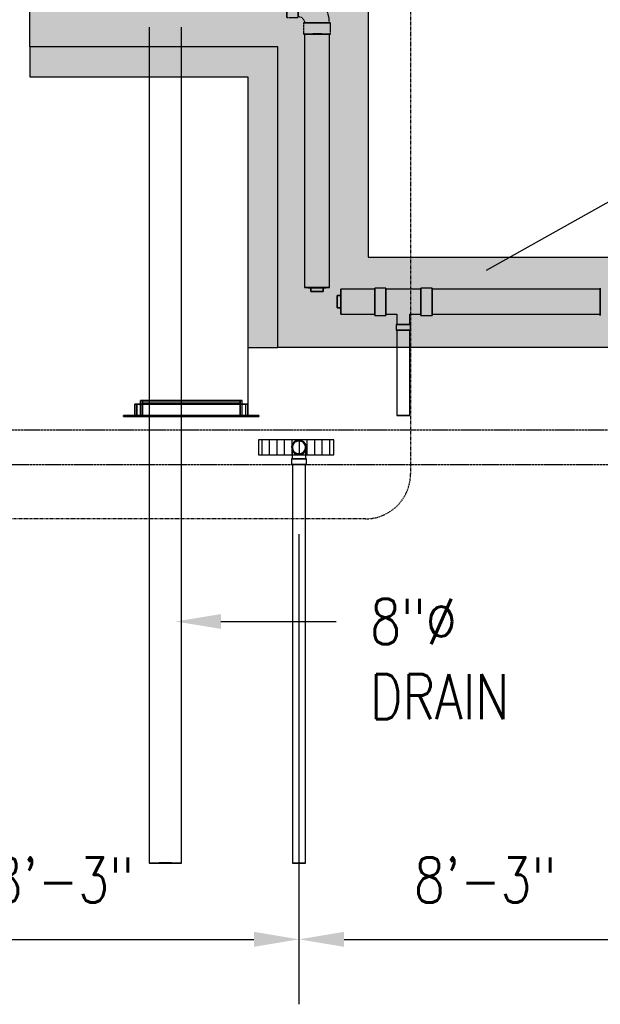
# Model space of a CAD drawing. Header units: inches. Extents: x -11997 to 19746, y -923 to 3129.
# Tile 17 of 25: x 585 to 740, y -861 to -599. Entities that reach past the tile are written whole.
import ezdxf
from ezdxf import colors
from ezdxf.entities.mleader import LeaderData, LeaderLine
from ezdxf.math import Vec2, Vec3

# ---------------------------------------------------------------- set-up
doc = ezdxf.new("R2010")
doc.units = ezdxf.units.IN
doc.header["$MEASUREMENT"] = 0
for name, pattern in [('Dash', [0.25, 0.125, -0.125]), ('Dash 1_16_', [0.125, 0.0625, -0.0625]), ('Hidden 3_32_', [0.140625, 0.09375, -0.046875])]:
    doc.linetypes.add(name, pattern=pattern)
for name, color, linetype in [('A-DETL-HDLN', 90, 'Hidden 3_32_'), ('M-EQPM', 50, 'Continuous'), ('P-PIPE', 3, 'Continuous'), ('S-ANNO-DIMS', 1, 'Continuous'), ('S-ANNO-NOTE', 2, 'Continuous'), ('S-ANNO-SYMB', 2, 'Continuous')]:
    doc.layers.add(name, color=color, linetype=linetype)
doc.layers.add('A-WALL-PATT', color=9, linetype='Continuous', true_color=0x808080)
doc.styles.add('Annotative', font='romans.shx', dxfattribs={"width": 0.8, "height": 0.125})
doc.dimstyles.new('Annotative', dxfattribs={"dimscale": 0, "dimtxt": 0.125, "dimasz": 0.125, "dimexe": 0.18, "dimexo": 0.0625, "dimgap": 0.09, "dimtad": 1, "dimdec": 3, "dimzin": 3, "dimdsep": 46, "dimlunit": 4, "dimtxsty": 'Annotative', "dimcen": 0.09, "dimclrt": 2, "dimazin": 2, "dimtfac": 1, "dimtdec": 3, "dimtmove": 0, "dimatfit": 0, "dimfxl": 1, "dimtfill": 1, "dimfrac": 2, "dimtolj": 1, "dimtzin": 0, "dimarcsym": 0})
pattern_1 = [(228.0127875, (-816.34173, -1536.20594), (-8, -9), [0.134536, -13.31908805]), (184.9697407, (-816.43173, -1536.305937), (12, 1), [0.230868, -22.85592476]), (132.510447, (-816.66173, -1536.32594), (10, -11), [0.162788, -16.1160326]), (267.273689, (-817.05173, -1536.575937), (1, 20), [0.210238, -20.81355804]), (292.8336542, (-817.06173, -1536.785937), (-5, 12), [0.206155, -20.40937313]), (357.273689, (-816.98173, -1536.975937), (-20, 1), [0.210238, -20.81355804]), (37.6942405, (-816.77173, -1536.985937), (-13, -10), [0.278029, -27.52484855]), (72.2553284, (-816.55173, -1536.815937), (7, 22), [0.262488, -25.9863215]), (121.4295656, (-816.47173, -1536.565937), (-8, 13), [0.21095, -20.8840731]), (175.2363583, (-816.58173, -1536.38594), (11, -1), [0.240832, -11.80076258]), (222.3974378, (-816.82173, -1536.365937), (-12, -11), [0.311448, -30.833375]), (138.814075, (-816.06173, -1536.58594), (-7, 6), [0.106301, -10.5238448]), (171.4692344, (-816.14173, -1536.515937), (13, -2), [0.202237, -20.0215114]), (225, (-816.3417, -1536.48594), (-1e-16, -1), [0.141421, -1.27279256]), (203.1985905, (-816.41173, -1536.36594), (5, 2), [0.076158, -7.5396151]), (291.8014095, (-816.48173, -1536.39594), (-1, 3), [0.107703, -5.2774618]), (30.9637565, (-816.44173, -1536.49594), (3, 2), [0.174929, -5.6560229]), (161.565051, (-816.29173, -1536.40594), (2, -1), [0.126491, -3.03578666]), (16.3895403, (-817.06173, -1536.395937), (10, 3), [0.1772, -17.54284515]), (70.346176, (-816.89173, -1536.34594), (-4, -11), [0.148661, -14.71740775]), (293.1985905, (-816.29173, -1536.20594), (-2, 5), [0.152315, -7.4634581]), (343.6104597, (-816.23173, -1536.345937), (-10, 3), [0.1772, -17.54284515]), (339.443955, (-817.06173, -1537.01594), (-5, 2), [0.17088, -8.37312375]), (294.7751406, (-816.90173, -1537.07594), (-5, 11), [0.143178, -14.17464306]), (66.8014095, (-816.28173, -1537.20594), (2, 5), [0.152315, -7.4634581]), (17.3540246, (-816.22173, -1537.065937), (-13, -4), [0.167631, -16.5954236]), (69.443955, (-816.77173, -1537.20594), (-2, -5), [0.08544, -8.45856375]), (101.309932, (-816.34173, -1537.20594), (-1, 4), [0.05099, -5.0480295]), (165.963757, (-816.35173, -1537.15594), (3, -1), [0.206155, -3.91695063]), (186.009006, (-816.55173, -1537.105937), (10, 1), [0.19105, -18.91392317]), (303.690068, (-816.44173, -1536.58594), (-1, 2), [0.144222, -3.46132928]), (353.1572266, (-816.36173, -1536.705937), (17, -2), [0.251794, -24.92756262]), (60.945396, (-816.11173, -1536.73594), (-4, -7), [0.102956, -10.19267414]), (90, (-816.0617, -1536.6459), (-1, 1), [0.06, -0.94]), (120.256437, (-816.57173, -1537.07594), (4, -7), [0.138924, -13.75352]), (48.0127875, (-816.64173, -1536.95594), (8, 9), [0.269072, -13.18455205]), (0, (-816.4617, -1536.7559), (1, 1), [0.26, -0.74]), (325.3048465, (-816.20173, -1536.75594), (10, -7), [0.158114, -15.6532743]), (254.054604, (-816.07173, -1536.84594), (-1, -4), [0.145602, -7.1345079]), (207.6459754, (-816.11173, -1536.985937), (-19, -10), [0.237065, -23.4694742]), (175.4260787, (-816.32173, -1537.095937), (-13, 1), [0.250799, -24.8290734])]

# ---------------------------------------------------------------- blocks, each defined once
blk = doc.blocks.new('Bend - PVC - Sch 40 - DWV_USACE - Standard-1153782-00_SP_Foundation Drainage Plan-TO FDN_DOC')
at = {"layer": 'P-PIPE', "linetype": 'Dash 1_16_'}
for p, q in [((2244.47, 947.5), (2241.47, 947.5)), ((2241.47, 940.29), (2244.47, 940.29)), ((2245.86, 938.89), (2245.86, 935.89)), ((2253.07, 935.89), (2253.07, 938.89))]:
    blk.add_line(p, q, dxfattribs=at)
at = {"layer": 'P-PIPE', "linetype": 'Dash 1_16_', "flags": 128}
for points in [[(2250.35, 944.77), (2250.11, 945), (2249.86, 945.22), (2249.6, 945.43), (2249.34, 945.63), (2249.06, 945.82), (2248.78, 946), (2248.49, 946.17), (2248.2, 946.32), (2247.9, 946.46), (2247.59, 946.6), (2247.28, 946.71), (2246.97, 946.82), (2246.65, 946.91), (2246.33, 947), (2246, 947.06), (2245.67, 947.12), (2245.34, 947.16), (2245.01, 947.19), (2244.68, 947.2), (2244.47, 947.21)], [(2252.78, 938.89), (2252.77, 939.23), (2252.75, 939.56), (2252.72, 939.89), (2252.68, 940.22), (2252.62, 940.54), (2252.54, 940.87), (2252.46, 941.19), (2252.36, 941.51), (2252.25, 941.82), (2252.13, 942.13), (2251.99, 942.43), (2251.84, 942.73), (2251.68, 943.02), (2251.51, 943.31), (2251.33, 943.59), (2251.14, 943.86), (2250.93, 944.12), (2250.72, 944.37), (2250.49, 944.62), (2250.35, 944.77)], [(2244.47, 940.58), (2244.54, 940.58), (2244.6, 940.57), (2244.67, 940.57), (2244.74, 940.56), (2244.8, 940.55), (2244.87, 940.53), (2244.94, 940.51), (2245, 940.49), (2245.06, 940.47), (2245.13, 940.45), (2245.19, 940.42), (2245.25, 940.39), (2245.31, 940.36), (2245.37, 940.32), (2245.42, 940.29), (2245.48, 940.25), (2245.53, 940.2), (2245.58, 940.16), (2245.63, 940.12), (2245.66, 940.09)], [(2245.66, 940.09), (2245.71, 940.04), (2245.75, 939.99), (2245.8, 939.93), (2245.84, 939.88), (2245.88, 939.83), (2245.91, 939.77), (2245.95, 939.71), (2245.98, 939.65), (2246.01, 939.59), (2246.03, 939.53), (2246.06, 939.46), (2246.08, 939.4), (2246.1, 939.34), (2246.11, 939.27), (2246.13, 939.2), (2246.14, 939.14), (2246.15, 939.07), (2246.15, 939), (2246.16, 938.94), (2246.16, 938.89)]]:
    blk.add_lwpolyline(points, dxfattribs=at)
at = {"layer": 'P-PIPE', "linetype": 'Dash 1_16_'}
for centre, major_axis, start_param, end_param in [((2241.47, 943.89), (0, 3.6), 6.27277, 9.414362), ((2241.47, 943.89), (0, 3.6), 3.131177, 6.27277), ((2244.47, 943.89), (0, 3.6), 6.27277, 9.414362), ((2244.47, 943.89), (0, 3.31), 6.27277, 9.414362), ((2244.47, 943.89), (0, 3.6), 3.131177, 6.27277), ((2244.47, 943.89), (0, 3.31), 3.131177, 6.27277), ((2249.47, 938.89), (3.6, 0), 0.010416, 3.152008), ((2249.47, 938.89), (3.6, 0), 3.152008, 6.293601), ((2249.47, 938.89), (3.31, 0), 0.010416, 3.152008), ((2249.47, 938.89), (3.31, 0), 3.152008, 6.293601), ((2249.47, 935.89), (3.6, 0), 0.010416, 3.152008), ((2249.47, 935.89), (3.6, 0), 3.152008, 6.293601)]:
    blk.add_ellipse(centre, major_axis=major_axis, ratio=0.010416, start_param=start_param, end_param=end_param, dxfattribs=at)
blk = doc.blocks.new('Plug - PVC - Sch 40 - DWV_USACE - Standard-1077591-00_SP_Foundation Drainage Plan-TO FDN_DOC')
at = {"layer": 'P-PIPE'}
for p, q in [((2251.13, 867.1), (2247.81, 867.1)), ((2247.81, 867.1), (2247.81, 866.1)), ((2247.81, 867.1), (2247.81, 867.06)), ((2247.81, 866.06), (2247.81, 867.06)), ((2247.81, 867.06), (2251.13, 867.06)), ((2247.81, 866.1), (2251.13, 866.1)), ((2247.81, 866.06), (2247.81, 866.1)), ((2251.13, 866.06), (2247.81, 866.06)), ((2251.13, 866.1), (2251.13, 867.1)), ((2251.13, 867.1), (2251.13, 867.06)), ((2251.13, 867.06), (2251.13, 866.06)), ((2251.13, 866.1), (2251.13, 866.06))]:
    blk.add_line(p, q, dxfattribs=at)
blk = doc.blocks.new('Plug - PVC - Sch 40 - DWV_USACE - Standard-V17-00_SP_Foundation Drainage Plan-TO FDN_DOC')
at = {"layer": 'P-PIPE'}
for p, q in [((1, 1.65625), (0, 1.65625)), ((0, 1.65625), (0, -1.65625)), ((0, -1.65625), (0, 1.65625)), ((0, 1.65625), (1, 1.65625)), ((1, -1.65625), (1, 1.65625)), ((1, 1.65625), (1, -1.65625)), ((0, -1.65625), (1, -1.65625)), ((1, -1.65625), (0, -1.65625))]:
    blk.add_line(p, q, dxfattribs=at)
blk = doc.blocks.new('Bend - PVC - Sch 40 - DWV_USACE - Standard-V20-00_SP_Foundation Drainage Plan-TO FDN_DOC')
at = {"layer": 'P-PIPE'}
for p, q in [((1453.08, 791.55), (1453.08, 790.05)), ((1457.04, 790.05), (1457.04, 791.55))]:
    blk.add_line(p, q, dxfattribs=at)
at = {"layer": 'P-PIPE', "flags": 128}
for points in [[(1453.31, 794.61), (1453.31, 794.68), (1453.31, 794.75), (1453.32, 794.82), (1453.33, 794.89), (1453.34, 794.96), (1453.36, 795.03), (1453.38, 795.09), (1453.4, 795.16), (1453.42, 795.23), (1453.45, 795.29), (1453.48, 795.35), (1453.51, 795.42), (1453.54, 795.48), (1453.58, 795.54), (1453.61, 795.6), (1453.65, 795.65), (1453.7, 795.71), (1453.74, 795.76), (1453.79, 795.82), (1453.84, 795.86), (1453.89, 795.91), (1453.94, 795.96), (1454, 796), (1454.05, 796.04), (1454.11, 796.08), (1454.17, 796.12), (1454.23, 796.15), (1454.3, 796.18), (1454.36, 796.21), (1454.42, 796.24), (1454.49, 796.26), (1454.56, 796.29), (1454.62, 796.3), (1454.69, 796.32), (1454.76, 796.33), (1454.83, 796.34), (1454.9, 796.35), (1454.97, 796.36), (1455.04, 796.36), (1455.06, 796.36)], [(1455.06, 792.86), (1454.99, 792.86), (1454.92, 792.87), (1454.85, 792.87), (1454.78, 792.88), (1454.71, 792.89), (1454.64, 792.91), (1454.57, 792.93), (1454.51, 792.95), (1454.44, 792.97), (1454.38, 793), (1454.31, 793.03), (1454.25, 793.06), (1454.19, 793.09), (1454.13, 793.13), (1454.07, 793.17), (1454.01, 793.21), (1453.96, 793.25), (1453.9, 793.29), (1453.85, 793.34), (1453.8, 793.39), (1453.76, 793.44), (1453.71, 793.49), (1453.67, 793.55), (1453.62, 793.61), (1453.59, 793.66), (1453.55, 793.72), (1453.51, 793.78), (1453.48, 793.85), (1453.45, 793.91), (1453.43, 793.98), (1453.4, 794.04), (1453.38, 794.11), (1453.36, 794.18), (1453.35, 794.24), (1453.33, 794.31), (1453.32, 794.38), (1453.32, 794.45), (1453.31, 794.52), (1453.31, 794.59), (1453.31, 794.61)], [(1453.31, 792.75), (1453.31, 792.86), (1453.31, 792.97), (1453.31, 793.08), (1453.31, 793.19), (1453.31, 793.29), (1453.31, 793.39), (1453.31, 793.49), (1453.31, 793.58), (1453.31, 793.67), (1453.31, 793.76), (1453.31, 793.84), (1453.31, 793.92), (1453.31, 794), (1453.31, 794.07), (1453.31, 794.14), (1453.31, 794.2), (1453.31, 794.26), (1453.31, 794.31), (1453.31, 794.36), (1453.31, 794.41), (1453.31, 794.45), (1453.31, 794.49), (1453.31, 794.52), (1453.31, 794.55), (1453.31, 794.57), (1453.31, 794.59), (1453.31, 794.6), (1453.31, 794.61), (1453.31, 794.61)], [(1455.06, 796.36), (1455.13, 796.36), (1455.2, 796.35), (1455.27, 796.35), (1455.34, 796.34), (1455.41, 796.32), (1455.47, 796.31), (1455.54, 796.29), (1455.61, 796.27), (1455.67, 796.25), (1455.74, 796.22), (1455.8, 796.19), (1455.87, 796.16), (1455.93, 796.13), (1455.99, 796.09), (1456.05, 796.05), (1456.1, 796.01), (1456.16, 795.97), (1456.21, 795.93), (1456.26, 795.88), (1456.31, 795.83), (1456.36, 795.78), (1456.41, 795.72), (1456.45, 795.67), (1456.49, 795.61), (1456.53, 795.55), (1456.57, 795.5), (1456.6, 795.43), (1456.63, 795.37), (1456.66, 795.31), (1456.69, 795.24), (1456.71, 795.18), (1456.73, 795.11), (1456.75, 795.04), (1456.77, 794.98), (1456.78, 794.91), (1456.79, 794.84), (1456.8, 794.77), (1456.81, 794.7), (1456.81, 794.63), (1456.81, 794.61)], [(1456.81, 794.61), (1456.81, 794.54), (1456.8, 794.47), (1456.8, 794.4), (1456.79, 794.33), (1456.77, 794.26), (1456.76, 794.19), (1456.74, 794.13), (1456.72, 794.06), (1456.7, 793.99), (1456.67, 793.93), (1456.64, 793.86), (1456.61, 793.8), (1456.58, 793.74), (1456.54, 793.68), (1456.5, 793.62), (1456.46, 793.56), (1456.42, 793.51), (1456.37, 793.46), (1456.33, 793.4), (1456.28, 793.35), (1456.23, 793.31), (1456.17, 793.26), (1456.12, 793.22), (1456.06, 793.18), (1456, 793.14), (1455.94, 793.1), (1455.88, 793.07), (1455.82, 793.03), (1455.76, 793.01), (1455.69, 792.98), (1455.63, 792.95), (1455.56, 792.93), (1455.49, 792.91), (1455.42, 792.9), (1455.36, 792.88), (1455.29, 792.87), (1455.22, 792.87), (1455.15, 792.86), (1455.08, 792.86), (1455.06, 792.86)], [(1456.81, 794.61), (1456.81, 794.61), (1456.81, 794.6), (1456.81, 794.59), (1456.81, 794.57), (1456.81, 794.55), (1456.81, 794.52), (1456.81, 794.49), (1456.81, 794.45), (1456.81, 794.41), (1456.81, 794.37), (1456.81, 794.31), (1456.81, 794.26), (1456.81, 794.2), (1456.81, 794.14), (1456.81, 794.07), (1456.81, 794), (1456.81, 793.92), (1456.81, 793.84), (1456.81, 793.76), (1456.81, 793.67), (1456.81, 793.58), (1456.81, 793.49), (1456.81, 793.39), (1456.81, 793.29), (1456.81, 793.19), (1456.81, 793.08), (1456.81, 792.97), (1456.81, 792.86), (1456.81, 792.75), (1456.81, 792.71)], [(1453.31, 791.55), (1453.31, 791.67), (1453.31, 791.79), (1453.31, 791.92), (1453.31, 792.04), (1453.31, 792.16), (1453.31, 792.28), (1453.31, 792.4), (1453.31, 792.52), (1453.31, 792.63), (1453.31, 792.71)], [(1456.81, 792.71), (1456.81, 792.64), (1456.81, 792.52), (1456.81, 792.4), (1456.81, 792.28), (1456.81, 792.16), (1456.81, 792.04), (1456.81, 791.92), (1456.81, 791.8), (1456.81, 791.67), (1456.81, 791.55), (1456.81, 791.55)]]:
    blk.add_lwpolyline(points, dxfattribs=at)
at = {"layer": 'P-PIPE'}
for radius, start, end in [(1.98, 90, 254.3897), (1.98, 90, 254.3897), (1.98, 285.6103, 90), (1.98, 285.6103, 90), (1.75, 90, 270), (1.75, 270, 90), (1.98, 255, 270), (1.98, 255, 270), (1.98, 270, 285), (1.98, 270, 285)]:
    blk.add_arc((1455.06, 794.61), radius, start, end, dxfattribs=at)
for centre, major_axis, start_param, end_param in [((1455.06, 791.55), (1.98, 0), 1.570796, 4.712389), ((1455.06, 791.55), (1.75, 0), 1.570796, 4.712389), ((1455.06, 791.55), (1.98, 0), 4.712389, 7.853982), ((1455.06, 791.55), (1.75, 0), 4.712389, 7.853982), ((1455.06, 790.05), (1.98, 0), 1.570796, 4.712389), ((1455.06, 790.05), (1.98, 0), 4.712389, 7.853982)]:
    blk.add_ellipse(centre, major_axis=major_axis, ratio=0.010416, start_param=start_param, end_param=end_param, dxfattribs=at)
blk = doc.blocks.new('Mechanical_Box_H_rvt-1-00_SP_Foundation Drainage Plan-TO FDN_DOC')
at = {"layer": 'P-PIPE'}
for p, q in [((1436.81, 936.42), (1436.81, 713.98)), ((1445.44, 713.98), (1445.44, 936.42)), ((1478.16, 934.56), (1478.16, 867.12)), ((1484.78, 867.12), (1484.78, 934.56)), ((1496.83, 866.67), (1487.83, 866.67)), ((1487.83, 863.36), (1487.83, 866.67)), ((1487.83, 866.67), (1487.83, 863.36)), ((1499.83, 867.01), (1496.83, 867.01)), ((1496.83, 859.71), (1496.83, 867.01)), ((1496.83, 867.01), (1496.83, 859.71)), ((1496.83, 863.36), (1496.83, 866.67)), ((1496.83, 866.67), (1496.83, 863.36)), ((1499.83, 859.71), (1499.83, 867.01)), ((1499.83, 867.01), (1499.83, 859.71)), ((1509.09, 866.68), (1499.83, 866.68)), ((1499.83, 860.05), (1499.83, 866.68)), ((1499.83, 866.68), (1499.83, 860.05)), ((1512.09, 867.01), (1509.09, 867.01)), ((1509.09, 859.71), (1509.09, 867.01)), ((1509.09, 867.01), (1509.09, 859.71)), ((1509.09, 860.05), (1509.09, 866.68)), ((1509.09, 866.68), (1509.09, 860.05)), ((1509.09, 863.36), (1509.09, 866.67)), ((1509.09, 866.67), (1509.09, 863.36)), ((1512.09, 859.71), (1512.09, 867.01)), ((1512.09, 867.01), (1512.09, 859.71)), ((1556.83, 866.67), (1512.09, 866.67)), ((1556.83, 859.71), (1556.83, 867.01)), ((1556.83, 867.01), (1556.83, 859.71)), ((1487.83, 860.05), (1487.83, 863.36)), ((1487.83, 863.36), (1487.83, 860.05)), ((1496.83, 860.05), (1496.83, 863.36)), ((1496.83, 863.36), (1496.83, 860.05)), ((1509.09, 860.05), (1509.09, 863.36)), ((1509.09, 863.36), (1509.09, 860.05)), ((1487.83, 860.05), (1496.83, 860.05)), ((1496.83, 859.71), (1499.83, 859.71)), ((1499.83, 860.05), (1502.71, 860.05)), ((1502.71, 860.05), (1502.71, 857.3)), ((1506.21, 860.05), (1509.09, 860.05)), ((1506.21, 857.3), (1506.21, 860.05)), ((1509.09, 859.71), (1512.09, 859.71)), ((1512.09, 860.05), (1556.83, 860.05)), ((1502.53, 857.3), (1502.53, 855.8)), ((1506.38, 857.3), (1502.53, 857.3)), ((1502.53, 857.3), (1506.38, 857.3)), ((1506.21, 857.3), (1502.71, 857.3)), ((1502.71, 857.3), (1506.21, 857.3)), ((1506.38, 855.8), (1506.38, 857.3)), ((1506.38, 855.8), (1502.53, 855.8)), ((1502.53, 855.8), (1506.38, 855.8)), ((1502.71, 855.8), (1502.71, 845.21)), ((1502.71, 855.8), (1504.46, 855.8)), ((1504.46, 855.8), (1502.71, 855.8)), ((1504.46, 855.8), (1506.21, 855.8)), ((1506.21, 855.8), (1504.46, 855.8)), ((1506.21, 845.21), (1506.21, 855.8)), ((1502.71, 845.21), (1502.71, 833.11)), ((1506.21, 833.11), (1506.21, 845.21)), ((1502.71, 833.11), (1504.46, 833.11)), ((1504.46, 833.11), (1502.71, 833.11)), ((1504.46, 833.11), (1506.21, 833.11)), ((1506.21, 833.11), (1504.46, 833.11)), ((1474.94, 820.05), (1474.94, 713.98)), ((1478.44, 713.98), (1478.44, 820.05))]:
    blk.add_line(p, q, dxfattribs=at)
for start, end in [(0, 180), (180, 0)]:
    blk.add_arc((1476.69, 824.61), 1.75, start, end, dxfattribs=at)
for centre, major_axis, start_param, end_param in [((1481.47, 934.56), (3.31, 0), 1.570796, 3.141593), ((1481.47, 934.56), (3.31, 0), 3.141593, 4.712389), ((1481.47, 934.56), (3.31, 0), 0, 1.570796), ((1481.47, 934.56), (3.31, 0), 4.712389, 6.283185), ((1481.47, 867.12), (3.31, 0), 1.570796, 3.141593), ((1481.47, 867.12), (3.31, 0), 3.141593, 4.712389), ((1481.47, 867.12), (3.31, 0), 0, 1.570796), ((1481.47, 867.12), (3.31, 0), 4.712389, 6.283185), ((1476.69, 820.05), (1.75, 0), 1.570796, 3.141593), ((1476.69, 820.05), (1.75, 0), 3.141593, 4.712389), ((1476.69, 820.05), (1.75, 0), 0, 1.570796), ((1476.69, 820.05), (1.75, 0), 4.712389, 6.283185), ((1441.12, 713.98), (4.31, 0), 1.570796, 3.141593), ((1441.12, 713.98), (4.31, 0), 3.141593, 4.712389), ((1441.12, 713.98), (4.31, 0), 0, 1.570796), ((1441.12, 713.98), (4.31, 0), 4.712389, 6.283185), ((1476.69, 713.98), (1.75, 0), 1.570796, 3.141593), ((1476.69, 713.98), (1.75, 0), 3.141593, 4.712389), ((1476.69, 713.98), (1.75, 0), 0, 1.570796), ((1476.69, 713.98), (1.75, 0), 4.712389, 6.283185)]:
    blk.add_ellipse(centre, major_axis=major_axis, ratio=0.010416, start_param=start_param, end_param=end_param, dxfattribs=at)
at = {"layer": 'P-PIPE', "color": 3, "lineweight": 9}
for name, p in [('Bend - PVC - Sch 40 - DWV_USACE - Standard-1153782-00_SP_Foundation Drainage Plan-TO FDN_DOC', (-768, -1.33)), ('Plug - PVC - Sch 40 - DWV_USACE - Standard-1077591-00_SP_Foundation Drainage Plan-TO FDN_DOC', (-768, 0)), ('Bend - PVC - Sch 40 - DWV_USACE - Standard-V20-00_SP_Foundation Drainage Plan-TO FDN_DOC', (21.63, 30))]:
    blk.add_blockref(name, p, dxfattribs=at)
at = {"layer": 'P-PIPE', "color": 3, "lineweight": 9, "rotation": 180}
blk.add_blockref('Plug - PVC - Sch 40 - DWV_USACE - Standard-V17-00_SP_Foundation Drainage Plan-TO FDN_DOC', (1487.83, 863.36), dxfattribs=at)
blk = doc.blocks.new('USM_Louver - USM_Louver-1292462-00_SP_Foundation Drainage Plan-TO FDN_DOC')
at = {"layer": 'M-EQPM'}
for p, q in [((-3, 0.25), (33, 0.25)), ((33, 0.25), (-3, 0.25)), ((-3, 0), (-3, 0.25)), ((-3, 0.25), (-3, 0)), ((-3, 0), (33, 0)), ((33, 0), (-3, 0)), ((0, 0.25), (30, 0.25)), ((30, 0.25), (0, 0.25)), ((0, 0), (0, 0.25)), ((0, 0.25), (0, 0)), ((0, 0.25), (30, 0.25)), ((30, 0.25), (0, 0.25)), ((0, 0), (0, 0.25)), ((0, 0.25), (0, 0)), ((30, 0), (0, 0)), ((0, 0), (30, 0)), ((0, 0), (0, -3)), ((0, 0), (0, -3)), ((0, 0), (30, 0)), ((30, 0), (0, 0)), ((0, 0), (30, 0)), ((30, 0), (0, 0)), ((29.5, 0), (0.5, 0)), ((0.5, 0), (29.5, 0)), ((0.5, 0), (0.5, -3)), ((0.5, 0), (0.5, -3)), ((28.5, 0), (1.5, 0)), ((1.5, 0), (28.5, 0)), ((1.5, 0), (1.5, -4)), ((1.5, 0), (1.5, -4)), ((2, 0.25), (2, -4)), ((2, -4), (2, 0.25)), ((2, -4), (2, 0.25)), ((2, 0.25), (2, -4)), ((2, -4), (2, 0.25)), ((2, 0.25), (2, -4)), ((2, -4), (2, 0.25)), ((2, 0.25), (2, -4)), ((2, -4), (2, 0.25)), ((2, 0.25), (2, -4)), ((2, -4), (2, 0.25)), ((2, 0.25), (2, -4)), ((2, -4), (2, 0.25)), ((2, 0.25), (2, -4)), ((2, -3.27), (2, 0.25)), ((2, 0.25), (2, -3.91)), ((2, 0.25), (28, 0.25)), ((28, 0.25), (2, 0.25)), ((28, 0.25), (2, 0.25)), ((28, 0.25), (2, 0.25)), ((28, 0.25), (2, 0.25)), ((28, 0.25), (2, 0.25)), ((28, 0.25), (2, 0.25)), ((28, 0.25), (2, 0.25)), ((28, 0.25), (2, 0.25)), ((28, 0.25), (2, 0.25)), ((28, 0.25), (2, 0.25)), ((28, 0.25), (2, 0.25)), ((28, 0.25), (2, 0.25)), ((28, 0.25), (2, 0.25)), ((28, 0.25), (2, 0.25)), ((28, 0.25), (2, 0.25)), ((2, 0.25), (28, 0.25)), ((28, 0.25), (2, 0.25)), ((2, 0), (2, 0.25)), ((2, 0.25), (2, 0)), ((28, 0), (2, 0)), ((2, 0), (28, 0)), ((2, 0), (2, -4)), ((2, 0), (2, -4)), ((2, 0), (28, 0)), ((28, 0), (2, 0)), ((28, 0.25), (28, -4)), ((28, -4), (28, 0.25)), ((28, -4), (28, 0.25)), ((28, 0.25), (28, -4)), ((28, -4), (28, 0.25)), ((28, 0.25), (28, -4)), ((28, -4), (28, 0.25)), ((28, 0.25), (28, -4)), ((28, -4), (28, 0.25)), ((28, 0.25), (28, -4)), ((28, -4), (28, 0.25)), ((28, 0.25), (28, -4)), ((28, -4), (28, 0.25)), ((28, 0.25), (28, -4)), ((28, -3.91), (28, 0.25)), ((28, 0.25), (28, -3.27)), ((28, 0.25), (28, 0)), ((28, 0.25), (28, 0)), ((28, -4), (28, 0)), ((28, 0), (28, -4)), ((28.5, -4), (28.5, 0)), ((28.5, 0), (28.5, -4)), ((29.5, -3), (29.5, 0)), ((29.5, 0), (29.5, -3)), ((30, 0.25), (30, 0)), ((30, 0.25), (30, 0)), ((30, 0.25), (30, 0)), ((30, 0.25), (30, 0)), ((30, -3), (30, 0)), ((30, 0), (30, -3)), ((33, 0.25), (33, 0)), ((33, 0.25), (33, 0)), ((30, -3), (0, -3)), ((0, -3), (30, -3)), ((29.5, -3), (0.5, -3)), ((0.5, -3), (29.5, -3)), ((28.5, -4), (1.5, -4)), ((1.5, -4), (28.5, -4)), ((2, -3.91), (2, -3.27)), ((2, -3.27), (28, -3.27)), ((28, -3.91), (2, -3.91)), ((28, -4), (2, -4)), ((28, -4), (2, -4)), ((2, -4), (28, -4)), ((28, -4), (2, -4)), ((2, -4), (28, -4)), ((28, -4), (2, -4)), ((2, -4), (28, -4)), ((28, -4), (2, -4)), ((2, -4), (28, -4)), ((28, -4), (2, -4)), ((2, -4), (28, -4)), ((28, -4), (2, -4)), ((2, -4), (28, -4)), ((28, -4), (2, -4)), ((28, -4), (2, -4)), ((2, -4), (28, -4)), ((28, -3.27), (28, -3.91))]:
    blk.add_line(p, q, dxfattribs=at)
blk = doc.blocks.new('*D52')
at = {"layer": 'Defpoints', "color": 0, "transparency": 16777216}
for p in [(659.63, -745.46), (560.63, -754.96), (659.63, -843.5)]:
    blk.add_point(p, dxfattribs=at)
at = {"layer": 'S-ANNO-DIMS', "color": 0, "lineweight": -2, "transparency": 16777216}
for p, q in [((659.63, -751.46), (659.63, -860.78)), ((560.63, -760.96), (560.63, -860.78)), ((572.63, -843.5), (647.63, -843.5))]:
    blk.add_line(p, q, dxfattribs=at)
at = {"layer": 'S-ANNO-DIMS', "color": 0, "transparency": 16777216}
for points in [[(572.63, -841.5), (572.63, -845.5), (560.63, -843.5)], [(647.63, -841.5), (647.63, -845.5), (659.63, -843.5)]]:
    blk.add_solid(points, dxfattribs=at)
at = {"layer": 'S-ANNO-DIMS', "color": 2, "lineweight": -3, "transparency": 16777216, "insert": (596.8, -827.72), "char_height": 12, "attachment_point": 5, "style": 'Annotative', "bg_fill": 3, "box_fill_scale": 1.25, "bg_fill_color": 256, "bg_fill_true_color": 13158600, "bg_fill_transparency": 0}
blk.add_mtext('\\A1;8\'-3"', dxfattribs=at)
blk = doc.blocks.new('*D53')
at = {"layer": 'Defpoints', "color": 0, "transparency": 16777216}
for p in [(659.63, -729.67), (758.63, -729.67), (758.63, -843.5)]:
    blk.add_point(p, dxfattribs=at)
at = {"layer": 'S-ANNO-DIMS', "color": 0, "lineweight": -2, "transparency": 16777216}
for p, q in [((659.63, -735.67), (659.63, -860.78)), ((758.63, -735.67), (758.63, -860.78)), ((671.63, -843.5), (746.63, -843.5))]:
    blk.add_line(p, q, dxfattribs=at)
at = {"layer": 'S-ANNO-DIMS', "color": 0, "transparency": 16777216}
for points in [[(671.63, -841.5), (671.63, -845.5), (659.63, -843.5)], [(746.63, -841.5), (746.63, -845.5), (758.63, -843.5)]]:
    blk.add_solid(points, dxfattribs=at)
at = {"layer": 'S-ANNO-DIMS', "color": 2, "lineweight": -3, "transparency": 16777216, "insert": (709.13, -827.72), "char_height": 12, "attachment_point": 5, "style": 'Annotative', "bg_fill": 3, "box_fill_scale": 1.25, "bg_fill_color": 256, "bg_fill_true_color": 13158600, "bg_fill_transparency": 0}
blk.add_mtext('\\A1;8\'-3"', dxfattribs=at)

msp = doc.modelspace()

# ---------------------------------------------------------------- hatches: boundary and pattern name
at = {"layer": 'A-WALL-PATT', "lineweight": -3}
h = msp.add_hatch(dxfattribs=at)
h.set_pattern_fill('GRAVEL', color=8)
h.set_pattern_definition(pattern_1)
h.paths.add_polyline_path([(956.3516, -686), (654.0157, -686), (654.0157, -606), (588.0157, -606), (588.0157, -392.0482), (612.0157, -392.0482), (612.0157, 0), (-611.9843, 0), (-611.9843, -392.0482), (-587.9843, -392.0482), (-587.9843, -606), (-653.9843, -606), (-653.9843, -686), (-956.3516, -686), (-956.3516, -662), (-677.9843, -662), (-677.9843, -582), (-611.9843, -582), (-611.9843, -416), (-635.9843, -416), (-635.9843, 23.9518), (636.0157, 23.9518), (636.0157, -416.0482), (612.0157, -416.0482), (612.0157, -582), (678.0157, -582), (678.0157, -662), (956.3516, -662)])
at = {"layer": 'A-WALL-PATT', "lineweight": -3, "transparency": 33554559}
h = msp.add_hatch(dxfattribs=at)
h.set_pattern_fill('GRAVEL', color=8, style=0)
h.set_pattern_definition(pattern_1)
h.paths.add_polyline_path([(956.3516, -686), (654.0157, -686), (654.0157, -606), (588.0157, -606), (588.0157, -392.0482), (612.0157, -392.0482), (612.0157, 0), (-611.9843, 0), (-611.9843, -392.0482), (-587.9843, -392.0482), (-587.9843, -606), (-653.9843, -606), (-653.9843, -686), (-956.3516, -686), (-956.3516, -662), (-677.9843, -662), (-677.9843, -582), (-611.9843, -582), (-611.9843, -416), (-635.9843, -416), (-635.9843, 23.9518), (636.0157, 23.9518), (636.0157, -416.0482), (612.0157, -416.0482), (612.0157, -582), (678.0157, -582), (678.0157, -662), (956.3516, -662)])
h = msp.add_hatch(dxfattribs=at)
h.set_pattern_fill('AR-SAND', color=8, scale=4)
h.set_pattern_definition([(37.5, (-817.062, -1537.206), (-0.251973, 7.707295), [0, -6.08, 0, -6.8, 0, -6.5]), (7.5, (-817.062, -1537.206), (7.079107, 11.288584), [0, -3.28, 0, -5.48, 0, -2.1]), (327.5, (-821.982, -1537.206), (12.456567, 0.022636), [0, -2, 0, -7.2, 0, -9.4]), (317.5, (-821.982, -1537.206), (12.024506, 3.5107), [0, -1, 0, -4.72, 0, -5.4])])
h.paths.add_polyline_path([(956.3516, -686), (654.0157, -686), (654.0157, -606), (588.0157, -606), (588.0157, -392.0482), (612.0157, -392.0482), (612.0157, 0), (-611.9843, 0), (-611.9843, -392.0482), (-587.9843, -392.0482), (-587.9843, -606), (-653.9843, -606), (-653.9843, -686), (-956.3516, -686), (-956.3516, -662), (-677.9843, -662), (-677.9843, -582), (-611.9843, -582), (-611.9843, -416), (-635.9843, -416), (-635.9843, 23.9518), (636.0157, 23.9518), (636.0157, -416.0482), (612.0157, -416.0482), (612.0157, -582), (678.0157, -582), (678.0157, -662), (956.3516, -662)])
at = {"layer": 'A-WALL-PATT'}
h = msp.add_hatch(dxfattribs=at)
h.set_pattern_fill('AR-CONC', color=256, scale=4)
h.paths.add_polyline_path([(646.0157, -614), (646.0157, -686), (654.0157, -686), (654.0157, -606), (588.0157, -606), (588.0157, -614)])
h.paths.add_polyline_path([(-645.9843, -614), (-645.9843, -686), (-653.9843, -686), (-653.9843, -606), (-587.9843, -606), (-587.9843, -614)])
at = {"layer": 'A-WALL-PATT', "lineweight": -3}
h = msp.add_hatch(dxfattribs=at)
h.set_pattern_fill('_USER', color=8, scale=2, angle=90, style=0, pattern_type=0)
h.set_pattern_definition([(90, (-1578.1965, -1537.3027), (-2, 1e-16), [])])
h.paths.add_polyline_path([(668.8809, -714.5967), (668.8809, -710.5967), (648.8809, -710.5967), (648.8809, -714.5967)])

# ---------------------------------------------------------------- linework, layer by layer
at = {"layer": 'A-DETL-HDLN', "lineweight": -3}
for p, q in [((224.93, -707.9405), (974.0157, -707.9405)), ((974.0157, -717.253), (224.93, -717.253))]:
    msp.add_line(p, q, dxfattribs=at)
at = {"layer": 'A-WALL-PATT'}
msp.add_line((646.0157, -686), (646.0157, -704.25), dxfattribs=at)
at = {"layer": 'A-WALL-PATT', "color": 8, "lineweight": -3, "flags": 128}
for points in [[(-635.9843, 23.9518), (636.0157, 23.9518), (636.0157, -416.0482), (612.0157, -416.0482), (612.0157, -582), (678.0157, -582), (678.0157, -662), (956.3516, -662), (956.3516, -686)], [(956.3516, -686), (654.0157, -686), (654.0157, -606), (588.0157, -606), (588.0157, -392.0482), (612.0157, -392.0482), (612.0157, 0), (-611.9843, 0)]]:
    msp.add_lwpolyline(points, dxfattribs=at)
at = {"layer": 'A-WALL-PATT', "color": 8, "lineweight": -3}
msp.add_lwpolyline([(646.0157, -614), (646.0157, -686), (654.0157, -686), (654.0157, -606), (588.0157, -606), (588.0157, -614)], close=True, dxfattribs=at)
at = {"layer": 'P-PIPE', "lineweight": -3}
for p, q in [((648.8809, -710.5967), (648.8809, -714.5967)), ((668.8809, -710.5967), (648.8809, -710.5967)), ((668.8809, -714.5967), (668.8809, -710.5967)), ((648.8809, -714.5967), (668.8809, -714.5967))]:
    msp.add_line(p, q, dxfattribs=at)

# ---------------------------------------------------------------- block references
at = {"layer": 'M-EQPM', "color": 8, "lineweight": -3, "rotation": 180}
msp.add_blockref('USM_Louver - USM_Louver-1292462-00_SP_Foundation Drainage Plan-TO FDN_DOC', (645.9963, -704.0967), dxfattribs=at)
at = {"layer": 'P-PIPE', "color": 8, "lineweight": -3}
msp.add_blockref('Mechanical_Box_H_rvt-1-00_SP_Foundation Drainage Plan-TO FDN_DOC', (-817.0617, -1537.2059), dxfattribs=at)

# ---------------------------------------------------------------- leaders
at = {"layer": 'S-ANNO-NOTE', "lineweight": -3}
ml = msp.add_multileader_mtext('Standard', dxfattribs=at)
ml.set_content('3" %%C PVC WEEP HOLES 5\'-0" O.C. (TYP. 5)', color=256, style='Annotative')
ml.set_leader_properties(color=1, linetype='ByLayer', lineweight=-1)
ml.build(insert=Vec2(0, 0))
ml.multileader.update_dxf_attribs({"text_right_attachment_type": 3, "dogleg_length": 0.125, "arrow_head_size": 12, "scale": 96})
ctx = ml.context
ctx.base_point, ctx.scale, ctx.char_height, ctx.arrow_head_size, ctx.landing_gap_size, ctx.plane_origin = Vec3(-816.6634, -449.5928), 96, 12, 12, 9, Vec3(-735.3142, -588.4172)
ctx.right_attachment = 3
notes = []
notes.append((ctx, [(0, (1, 1, 0), (-822.5, -449.5928), (1, 0), 5.8366, [(0, [(-876.3652, -685.0327)], 0, [])])]))
ctx.mtext.insert, ctx.mtext.width, ctx.mtext.flow_direction = Vec3(-807.6634, -441.5928), 132.165962, 5
ml = msp.add_multileader_mtext('Standard', dxfattribs=at)
ml.set_content('3"%%C PVC WEEP HOLES 5\'-0" O.C. (TYP. 5)', color=256, style='Annotative')
ml.set_leader_properties(color=1, linetype='ByLayer', lineweight=-1)
ml.build(insert=Vec2(0, 0))
ml.multileader.update_dxf_attribs({"text_right_attachment_type": 3, "dogleg_length": 0.125, "arrow_head_size": 12, "scale": 96})
ctx = ml.context
ctx.base_point, ctx.scale, ctx.char_height, ctx.arrow_head_size, ctx.landing_gap_size, ctx.plane_origin = Vec3(668.6207, -469.1537), 96, 12, 12, 9, Vec3(751.1689, -588.4172)
ctx.right_attachment, ctx.text_align_type = 3, 2
notes.append((ctx, [(1, (1, 1, 0), (823.6573, -516.0108), (-1, 0), 5.8366, [(0, [(925.3348, -693.2739)], 0, [])])]))
ctx.mtext.insert, ctx.mtext.width, ctx.mtext.alignment, ctx.mtext.flow_direction = Vec3(808.8207, -461.1537), 132.630334, 3, 5
ml = msp.add_multileader_mtext('Standard', dxfattribs=at)
ml.set_content('6"%%C PERF. \\PFDN. DRAIN', color=256, style='Annotative')
ml.set_leader_properties(color=1, linetype='ByLayer', lineweight=-1)
ml.build(insert=Vec2(0, 0))
ml.multileader.update_dxf_attribs({"text_right_attachment_type": 3, "dogleg_length": 0.125, "arrow_head_size": 12, "scale": 96})
ctx = ml.context
ctx.base_point, ctx.scale, ctx.char_height, ctx.arrow_head_size, ctx.landing_gap_size, ctx.plane_origin = Vec3(-790.0003, -605.9627), 96, 12, 12, 9, Vec3(-888.0882, -579.8933)
ctx.right_attachment = 3
notes.append((ctx, [(0, (1, 1, 0), (-802.0003, -605.9627), (1, 0), 12, [(0, [(-832.5, -670.534)], 0, [])])]))
ctx.mtext.insert, ctx.mtext.width, ctx.mtext.flow_direction = Vec3(-781.0003, -599.9627), 113.487313, 5
ml = msp.add_multileader_mtext('Standard', dxfattribs=at)
ml.set_content('6"%%C PERF. FDN. DRAIN', color=256, style='Annotative')
ml.set_leader_properties(color=1, linetype='ByLayer', lineweight=-1)
ml.build(insert=Vec2(0, 0))
ml.multileader.update_dxf_attribs({"text_right_attachment_type": 3, "dogleg_length": 0.125, "arrow_head_size": 12, "scale": 96})
ctx = ml.context
ctx.base_point, ctx.scale, ctx.char_height, ctx.arrow_head_size, ctx.landing_gap_size, ctx.plane_origin = Vec3(784.5968, -626.5), 96, 12, 12, 9, Vec3(557.644, -623.7593)
ctx.right_attachment = 3
notes.append((ctx, [(0, (1, 1, 0), (779, -626.5), (1, 0), 5.5968, [(0, [(699.0279, -671.3145)], 0, [])])]))
ctx.mtext.insert, ctx.mtext.width, ctx.mtext.flow_direction = Vec3(793.5968, -620.5), 112.737541, 5
for ctx, leaders in notes:
    for number, flags, end, landing, length, lines in leaders:
        leader = LeaderData()
        leader.index, (leader.has_last_leader_line, leader.has_dogleg_vector, leader.attachment_direction) = number, flags
        leader.last_leader_point, leader.dogleg_vector, leader.dogleg_length = Vec3(end), Vec3(landing), length
        for number, points, colour, breaks in lines:
            line = LeaderLine()
            line.index, line.vertices, line.color, line.breaks = number, Vec3.list(points), colors.encode_raw_color(colour), breaks
            leader.lines.append(line)
        ctx.leaders.append(leader)

# ---------------------------------------------------------------- next in the draw order: dimensions: what is measured, and where the dimension line sits
at = {"layer": 'S-ANNO-DIMS', "lineweight": -3}
dim = msp.add_linear_dim(base=(659.6279, -843.5045), p1=(560.6279, -754.9557), p2=(659.6279, -745.4557), dimstyle='Annotative', override={"dimpost": '\\X'}, dxfattribs=at)
dim.commit()
dim.dimension.update_dxf_attribs({"geometry": '*D52', "text_midpoint": (596.8006, -843.5045), "dimtype": 160})

# ---------------------------------------------------------------- next in the draw order: dimensions: what is measured, and where the dimension line sits
dim = msp.add_linear_dim(base=(758.6279, -843.5045), p1=(659.6279, -729.6729), p2=(758.6279, -729.6729), dimstyle='Annotative', override={"dimpost": '\\X'}, dxfattribs=at)
dim.commit()
dim.dimension.update_dxf_attribs({"geometry": '*D53', "text_midpoint": (709.1279, -827.7216)})

# ---------------------------------------------------------------- next in the draw order: linework, layer by layer
at = {"layer": 'S-ANNO-SYMB', "linetype": 'Dash', "lineweight": -3}
msp.add_lwpolyline([(677.2962, -731.6187), (569.1696, -731.6187, -0.41421356), (557.1696, -719.6187), (557.1696, -575.003, -0.41421356), (569.1696, -563.003), (677.2962, -563.003, -0.41421356), (689.2962, -575.003), (689.2962, -719.6187, -0.41421356)], format="xyb", close=True, dxfattribs=at)

# ---------------------------------------------------------------- next in the draw order: leaders
at = {"layer": 'S-ANNO-NOTE', "lineweight": -3}
ml = msp.add_multileader_mtext('Standard', dxfattribs=at)
ml.set_content('TRENCH DRAIN\\PBLOCKOUT REF:\\PS-506 (TYP.24)', color=256, style='Annotative')
ml.set_leader_properties(color=1, linetype='ByLayer', lineweight=-1)
ml.build(insert=Vec2(0, 0))
ml.multileader.update_dxf_attribs({"text_right_attachment_type": 4, "dogleg_length": 0.125, "arrow_head_size": 12, "scale": 96})
ctx = ml.context
ctx.base_point, ctx.scale, ctx.char_height, ctx.arrow_head_size, ctx.landing_gap_size, ctx.plane_origin = Vec3(-1.9794, -501.5145), 96, 12, 12, 9, Vec3(193.9366, -542.1604)
ctx.right_attachment = 4
notes = []
notes.append((ctx, [(0, (1, 1, 0), (-33.2588, -501.5145), (1, 0), 31.2793, [(1, [(-58.3554, -742.2745), (-152.3812, -742.2745)], 0, [])])]))
ctx.mtext.insert, ctx.mtext.width, ctx.mtext.flow_direction = Vec3(7.0206, -493.5145), 205.546058, 5
ml = msp.add_multileader_mtext('Standard', dxfattribs=at)
ml.set_content('8"%%C\\PDRAIN', color=256, style='Annotative')
ml.set_leader_properties(color=1, linetype='ByLayer', lineweight=-1)
ml.build(insert=Vec2(0, 0))
ml.multileader.update_dxf_attribs({"text_right_attachment_type": 3, "dogleg_length": 0.125, "arrow_head_size": 12, "scale": 96})
ctx = ml.context
ctx.base_point, ctx.scale, ctx.char_height, ctx.arrow_head_size, ctx.landing_gap_size, ctx.plane_origin = Vec3(669.5338, -758.9244), 96, 12, 12, 9, Vec3(626.7419, -758.9244)
ctx.right_attachment = 3
notes.append((ctx, [(0, (1, 1, 0), (664.5, -758.9244), (1, 0), 5.0338, [(0, [(626.8591, -758.9244)], 0, [])])]))
ctx.mtext.insert, ctx.mtext.width, ctx.mtext.flow_direction = Vec3(678.5338, -752.9244), 72.832783, 5
ml = msp.add_multileader_mtext('Standard', dxfattribs=at)
ml.set_content('3"%%C DRAIN (TYP.)', color=256, style='Annotative')
ml.set_leader_properties(color=1, linetype='ByLayer', lineweight=-1)
ml.build(insert=Vec2(0, 0))
ml.multileader.update_dxf_attribs({"text_right_attachment_type": 3, "dogleg_length": 0.125, "arrow_head_size": 12, "scale": 96})
ctx = ml.context
ctx.base_point, ctx.scale, ctx.char_height, ctx.arrow_head_size, ctx.landing_gap_size, ctx.plane_origin = Vec3(-454.1627, -782.1487), 96, 12, 12, 9, Vec3(-245.3214, -782.798)
ctx.right_attachment = 3
notes.append((ctx, [(1, (1, 1, 0), (-458, -782.1487), (1, 0), 3.8373, [(0, [(-560.9967, -782.3983)], 0, [])])]))
ctx.mtext.insert, ctx.mtext.width, ctx.mtext.defined_height, ctx.mtext.flow_direction = Vec3(-445.1627, -774.1487), 91.580129, 61.2208, 5
for ctx, leaders in notes:
    for number, flags, end, landing, length, lines in leaders:
        leader = LeaderData()
        leader.index, (leader.has_last_leader_line, leader.has_dogleg_vector, leader.attachment_direction) = number, flags
        leader.last_leader_point, leader.dogleg_vector, leader.dogleg_length = Vec3(end), Vec3(landing), length
        for number, points, colour, breaks in lines:
            line = LeaderLine()
            line.index, line.vertices, line.color, line.breaks = number, Vec3.list(points), colors.encode_raw_color(colour), breaks
            leader.lines.append(line)
        ctx.leaders.append(leader)

doc.saveas('drawing.dxf')
